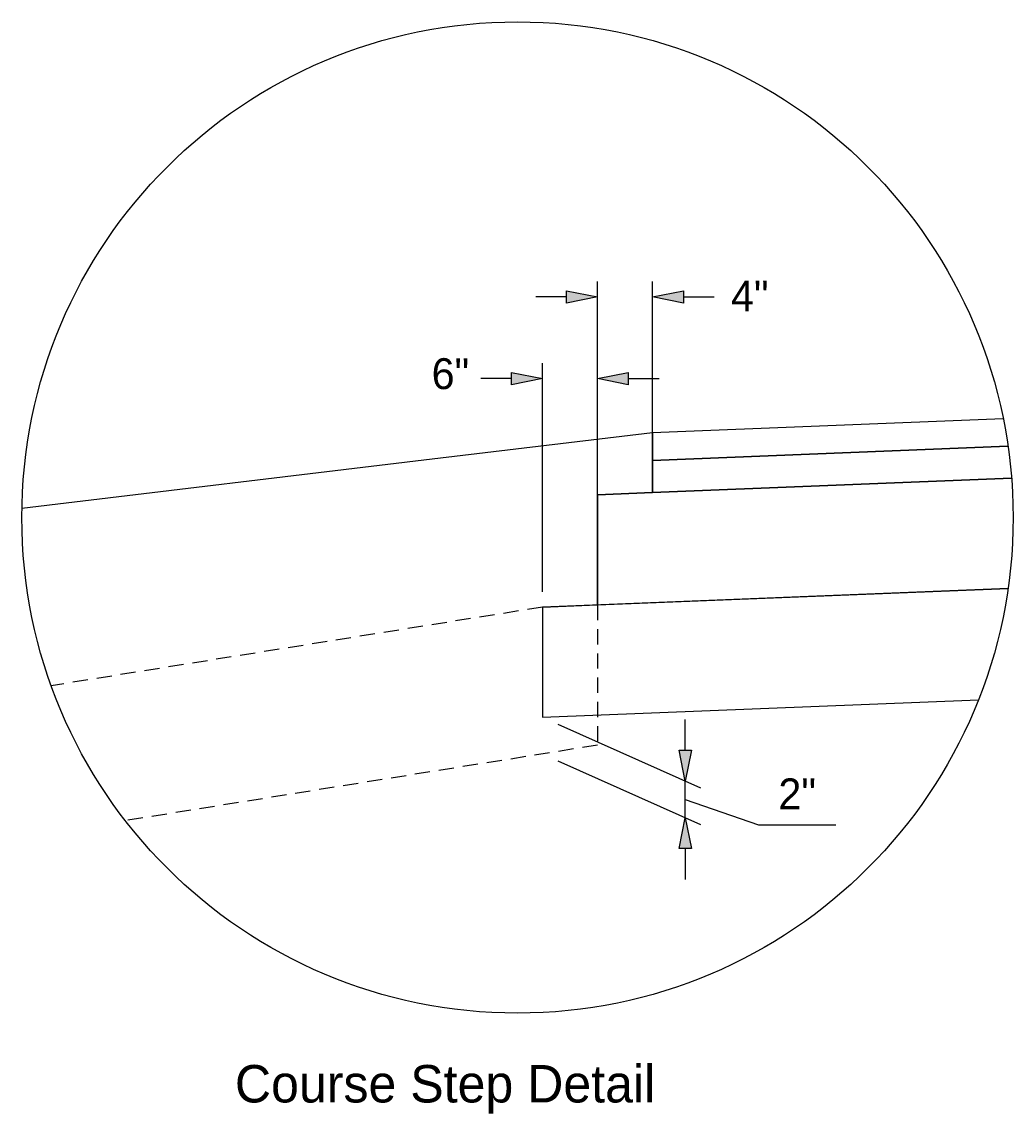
# Model space of a CAD drawing. Header units: feet. Extents: x -16 to 297, y -33 to 148.
# Tile 2 of 30: x -16 to 2, y 9 to 29. Entities that reach past the tile are written whole.
import ezdxf

# ---------------------------------------------------------------- set-up
doc = ezdxf.new("R2010")
doc.units = ezdxf.units.FT
doc.header["$LTSCALE"] = 4
doc.header["$MEASUREMENT"] = 0
doc.linetypes.add('OhDOT_USTN2', pattern=[0.11, 0.069, -0.041])
for name, color, linetype in [('TX_P_1', 7, 'Continuous'), ('XS_P_Finished_Grade', 3, 'Continuous'), ('XS_P_Pavt_Layers', 251, 'Continuous'), ('XS_P_Shoulder_Layers', 252, 'Continuous'), ('XS_P_Subgrade', 4, 'Continuous')]:
    doc.layers.add(name, color=color, linetype=linetype)
doc.styles.add('Slanted-Normal', font='font31.shx', dxfattribs={"height": 0.14})
doc.styles.add('Slanted-Sub Title', font='font31.shx', dxfattribs={"height": 0.17})
doc.dimstyles.new('Dec-1  Slanted', dxfattribs={"dimtxt": 0.14, "dimasz": 0.14, "dimexe": 0.07, "dimexo": 0.07, "dimgap": 0.07, "dimtad": 1, "dimdec": 1, "dimzin": 3, "dimdsep": 46, "dimtxsty": 'Slanted-Normal', "dimblk": 'Dim1', "dimcen": 0, "dimclrd": 95, "dimclre": 95, "dimclrt": 7, "dimadec": 1, "dimazin": 3, "dimtfac": 1, "dimtdec": 1, "dimtix": 1, "dimtofl": 0, "dimtmove": 1, "dimatfit": 3, "dimldrblk": 'Dim1', "dimfxl": 1, "dimtolj": 1, "dimtzin": 0, "dimlwd": -1, "dimlwe": -1, "dimarcsym": 0})

# ---------------------------------------------------------------- blocks, each defined once
blk = doc.blocks.new('Dim1')
h = blk.add_hatch(color=4)
h.dxf.hatch_style = 1
h.paths.add_polyline_path([(0, 0), (-1, -0.2), (-1, 0.2)])
at = {"color": 4}
blk.add_lwpolyline([(0, 0), (-1, -0.2), (-1, 0.2), (0, 0)], dxfattribs=at)
blk = doc.blocks.new('*D1055')
at = {"layer": 'Defpoints', "color": 0, "transparency": 16777216}
for p in [(-4.61, 24.184), (-4.61, 20.632), (-5.61, 20.592)]:
    blk.add_point(p, dxfattribs=at)
at = {"layer": 'TX_P_1', "color": 95, "linetype": 'Continuous', "transparency": 16777216}
for p, q in [((-5.61, 20.872), (-5.61, 24.464)), ((-4.61, 20.912), (-4.61, 24.464)), ((-6.17, 24.184), (-6.73, 24.184)), ((-4.05, 24.184), (-3.49, 24.184))]:
    blk.add_line(p, q, dxfattribs=at)
at = {"layer": 'TX_P_1', "color": 95, "transparency": 16777216, "xscale": 0.56, "yscale": 0.56, "zscale": 0.56}
blk.add_blockref('Dim1', (-5.61, 24.184), dxfattribs=at)
at = {"layer": 'TX_P_1', "color": 95, "transparency": 16777216, "xscale": 0.56, "yscale": 0.56, "zscale": 0.56, "rotation": 180}
blk.add_blockref('Dim1', (-4.61, 24.184), dxfattribs=at)
at = {"layer": 'TX_P_1', "color": 7, "transparency": 16777216, "insert": (-2.844, 24.202), "char_height": 0.56, "attachment_point": 5, "style": 'Slanted-Normal'}
blk.add_mtext('\\A1;4"', dxfattribs=at)
blk = doc.blocks.new('*D1056')
at = {"layer": 'Defpoints', "color": 0, "transparency": 16777216}
for p in [(-5.61, 22.702), (-6.61, 18.552), (-5.61, 18.592)]:
    blk.add_point(p, dxfattribs=at)
at = {"layer": 'TX_P_1', "color": 95, "linetype": 'Continuous', "transparency": 16777216}
for p, q in [((-6.61, 18.832), (-6.61, 22.982)), ((-5.61, 18.872), (-5.61, 22.982)), ((-7.17, 22.702), (-7.73, 22.702)), ((-5.05, 22.702), (-4.49, 22.702))]:
    blk.add_line(p, q, dxfattribs=at)
at = {"layer": 'TX_P_1', "color": 95, "transparency": 16777216, "xscale": 0.56, "yscale": 0.56, "zscale": 0.56}
blk.add_blockref('Dim1', (-6.61, 22.702), dxfattribs=at)
at = {"layer": 'TX_P_1', "color": 95, "transparency": 16777216, "xscale": 0.56, "yscale": 0.56, "zscale": 0.56, "rotation": 180}
blk.add_blockref('Dim1', (-5.61, 22.702), dxfattribs=at)
at = {"layer": 'TX_P_1', "color": 7, "transparency": 16777216, "insert": (-8.28, 22.787), "char_height": 0.56, "attachment_point": 5, "style": 'Slanted-Normal'}
blk.add_mtext('\\A1;6"', dxfattribs=at)
blk = doc.blocks.new('*D1057')
at = {"layer": 'Defpoints', "color": 0, "transparency": 16777216}
for p in [(-6.61, 16.552), (-6.61, 15.886), (-4.017, 15.393)]:
    blk.add_point(p, dxfattribs=at)
at = {"layer": 'TX_P_1', "color": 95, "linetype": 'Continuous', "transparency": 16777216}
for p, q in [((-4.017, 15.953), (-4.017, 16.513)), ((-6.33, 16.427), (-3.737, 15.268)), ((-6.33, 15.761), (-3.737, 14.602)), ((-4.017, 14.727), (-4.017, 15.393)), ((-4.017, 15.06), (-2.683, 14.601)), ((-2.683, 14.601), (-1.283, 14.601)), ((-4.017, 14.167), (-4.017, 13.607))]:
    blk.add_line(p, q, dxfattribs=at)
at = {"layer": 'TX_P_1', "color": 95, "transparency": 16777216, "xscale": 0.56, "yscale": 0.56, "zscale": 0.56}
for p, rotation in [((-4.017, 15.393), 270), ((-4.017, 14.727), 90)]:
    blk.add_blockref('Dim1', p, dxfattribs=dict(at, rotation=rotation))
at = {"layer": 'TX_P_1', "color": 7, "transparency": 16777216, "insert": (-1.983, 15.161), "char_height": 0.56, "attachment_point": 5, "style": 'Slanted-Normal'}
blk.add_mtext('\\A1;2"', dxfattribs=at)

msp = doc.modelspace()

# ---------------------------------------------------------------- linework, layer by layer
at = {"layer": 'TX_P_1'}
msp.add_circle((-7.062, 20.179), 9, dxfattribs=at)
at = {"layer": 'XS_P_Finished_Grade'}
for p, q in [((1.758, 21.97), (-4.61, 21.716)), ((-4.61, 21.716), (-8.61, 21.236)), ((-8.61, 21.236), (-16.06, 20.341))]:
    msp.add_line(p, q, dxfattribs=at)
at = {"layer": 'XS_P_Pavt_Layers'}
for p, q in [((1.758, 21.97), (-4.61, 21.716)), ((-4.61, 21.716), (-4.61, 21.216)), ((-4.61, 21.216), (-4.61, 21.716)), ((-4.61, 21.216), (1.844, 21.474)), ((1.844, 21.474), (-4.61, 21.216)), ((-4.61, 20.632), (-4.61, 21.216)), ((-4.61, 21.216), (-4.61, 20.632)), ((-4.61, 20.632), (1.91, 20.893)), ((1.91, 20.893), (-4.61, 20.632)), ((-4.61, 20.632), (-5.61, 20.592)), ((-5.61, 18.592), (-5.61, 20.592)), ((-5.61, 20.592), (-5.61, 18.592)), ((1.845, 18.891), (-6.61, 18.552)), ((-5.61, 18.592), (1.845, 18.891)), ((-6.61, 18.552), (-6.61, 16.552)), ((-6.61, 16.552), (1.307, 16.869))]:
    msp.add_line(p, q, dxfattribs=at)
at = {"layer": 'XS_P_Pavt_Layers', "linetype": 'ByBlock'}
for p, q in [((-5.61, 20.592), (-4.61, 20.632)), ((-6.61, 18.552), (-5.61, 18.592))]:
    msp.add_line(p, q, dxfattribs=at)
at = {"layer": 'XS_P_Shoulder_Layers'}
msp.add_line((-4.61, 21.716), (-8.61, 21.236), dxfattribs=at)
at = {"layer": 'XS_P_Subgrade', "linetype": 'OhDOT_USTN2'}
for p, q in [((-6.61, 18.552), (-15.528, 17.125)), ((-5.61, 18.592), (-5.61, 16.046)), ((-5.61, 16.046), (-14.182, 14.675))]:
    msp.add_line(p, q, dxfattribs=at)

# ---------------------------------------------------------------- texts
at = {"layer": 'TX_P_1', "insert": (-12.193, 10.237), "char_height": 0.68, "attachment_point": 1, "style": 'Slanted-Sub Title'}
msp.add_mtext('Course Step Detail', dxfattribs=at)

# ---------------------------------------------------------------- dimensions: what is measured, and where the dimension line sits
at = {"layer": 'TX_P_1'}
for base, p1, p2, text, picture, middle in [((-4.61, 24.184), (-5.61, 20.592), (-4.61, 20.632), '4"', '*D1055', (-2.844, 23.642)), ((-5.61, 22.702), (-6.61, 18.552), (-5.61, 18.592), '6"', '*D1056', (-8.28, 22.227))]:
    dim = msp.add_linear_dim(base=base, p1=p1, p2=p2, text=text, dimstyle='Dec-1  Slanted', override={"dimpost": "'"}, dxfattribs=at)
    dim.commit()
    dim.dimension.update_dxf_attribs({"geometry": picture, "text_midpoint": middle, "dimtype": 160})
dim = msp.add_linear_dim(base=(-4.017, 15.393), p1=(-6.61, 15.886), p2=(-6.61, 16.552), angle=90, text='2"', dimstyle='Dec-1  Slanted', override={"dimtoh": 1, "dimpost": "'"}, dxfattribs=at)
dim.commit()
dim.dimension.update_dxf_attribs({"geometry": '*D1057', "text_midpoint": (-2.403, 14.601), "dimtype": 160})

doc.saveas('drawing.dxf')
